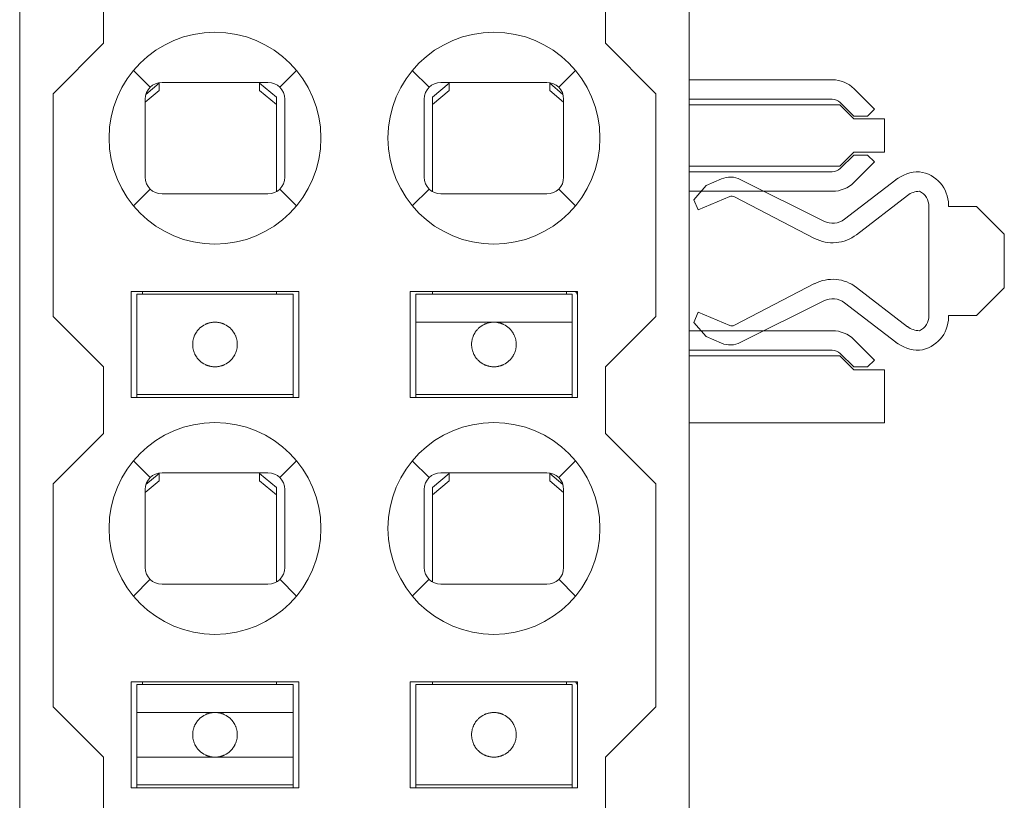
# Model space of a CAD drawing. Header units: millimetres. Extents: x 65 to 283, y 105 to 212.
# Tile 6 of 14: x 170 to 187, y 144 to 158. Entities that reach past the tile are written whole.
import ezdxf

# ---------------------------------------------------------------- set-up
doc = ezdxf.new("R2010")
doc.units = ezdxf.units.MM
doc.layers.add('10', color=7, linetype='Continuous')
doc.layers.add('11', color=7, linetype='Continuous')

msp = doc.modelspace()

# ---------------------------------------------------------------- linework, layer by layer
at = {"layer": '10', "color": 155, "linetype": 'Continuous', "lineweight": 18}
for p, q in [((169.565, 111.285), (169.565, 169.685)), ((181.565, 111.285), (181.565, 169.685)), ((171.065, 158.885), (171.065, 157.686)), ((180.065, 157.686), (180.065, 158.885)), ((171.065, 157.686), (170.162, 156.783)), ((180.968, 156.783), (180.065, 157.686)), ((171.827, 156.771), (172.065, 156.973)), ((172.065, 156.927), (172.065, 156.973)), ((172.065, 156.841), (172.065, 156.927)), ((174.015, 156.985), (172.115, 156.985)), ((173.865, 156.973), (174.165, 156.718)), ((173.865, 156.973), (173.865, 156.927)), ((173.865, 156.927), (173.865, 156.841)), ((176.965, 156.718), (177.265, 156.973)), ((179.015, 156.985), (177.115, 156.985)), ((177.265, 156.927), (177.265, 156.973)), ((177.265, 156.841), (177.265, 156.927)), ((179.065, 156.973), (179.302, 156.771)), ((179.065, 156.973), (179.065, 156.927)), ((179.065, 156.927), (179.065, 156.841)), ((181.565, 157.032), (184.131, 157.032)), ((170.162, 156.783), (170.164, 152.786)), ((172.065, 156.841), (171.815, 156.629)), ((174.165, 156.586), (173.865, 156.841)), ((177.265, 156.841), (176.965, 156.586)), ((179.315, 156.629), (179.065, 156.841)), ((180.965, 152.786), (180.968, 156.783)), ((184.52, 156.871), (184.885, 156.505)), ((171.815, 156.685), (171.815, 155.285)), ((174.165, 156.718), (174.165, 156.586)), ((174.165, 156.586), (174.165, 155.025)), ((174.315, 155.285), (174.315, 156.685)), ((176.815, 156.685), (176.815, 155.285)), ((176.965, 156.586), (176.965, 156.718)), ((176.965, 155.025), (176.965, 156.586)), ((179.315, 155.285), (179.315, 156.685)), ((184.131, 156.682), (181.565, 156.682)), ((184.264, 156.582), (181.565, 156.582)), ((184.514, 156.332), (184.264, 156.582)), ((184.514, 156.382), (184.273, 156.623)), ((184.514, 156.382), (184.761, 156.382)), ((184.885, 156.505), (184.761, 156.382)), ((184.514, 156.332), (185.064, 156.332)), ((185.064, 155.732), (185.064, 156.332)), ((184.264, 155.482), (184.514, 155.732)), ((184.273, 155.44), (184.514, 155.682)), ((185.064, 155.732), (184.514, 155.732)), ((184.514, 155.682), (184.761, 155.682)), ((184.761, 155.682), (184.885, 155.558)), ((184.885, 155.558), (184.52, 155.193)), ((181.565, 155.482), (184.264, 155.482)), ((181.565, 155.382), (184.131, 155.382)), ((172.115, 154.985), (174.015, 154.985)), ((177.115, 154.985), (179.015, 154.985)), ((184.131, 155.032), (181.565, 155.032)), ((171.565, 153.235), (171.565, 151.335)), ((174.565, 153.235), (171.565, 153.235)), ((171.765, 153.235), (171.765, 153.185)), ((174.165, 153.235), (174.165, 153.185)), ((174.565, 151.335), (174.565, 153.235)), ((176.565, 153.235), (176.565, 151.335)), ((179.565, 153.235), (176.565, 153.235)), ((176.965, 153.235), (176.965, 153.185)), ((179.365, 153.235), (179.365, 153.185)), ((179.565, 151.335), (179.565, 153.235)), ((171.665, 152.985), (171.665, 153.185)), ((174.465, 153.185), (171.665, 153.185)), ((174.465, 153.185), (174.465, 152.985)), ((176.665, 152.985), (176.665, 153.185)), ((179.465, 153.185), (176.665, 153.185)), ((179.465, 153.185), (179.465, 152.985)), ((171.665, 152.839), (171.665, 152.985)), ((174.465, 152.839), (174.465, 152.985)), ((176.665, 152.839), (176.665, 152.985)), ((179.465, 152.839), (179.465, 152.985)), ((170.164, 152.786), (171.065, 151.885)), ((171.665, 152.646), (171.665, 152.839)), ((174.465, 152.839), (174.465, 152.646)), ((176.665, 152.646), (176.665, 152.839)), ((179.465, 152.839), (179.465, 152.646)), ((180.065, 151.885), (180.965, 152.786)), ((171.665, 152.575), (171.665, 152.646)), ((171.665, 152.285), (171.665, 152.575)), ((174.465, 152.646), (174.465, 152.575)), ((174.465, 152.575), (174.465, 152.285)), ((176.665, 152.575), (176.665, 152.646)), ((176.665, 152.285), (176.665, 152.575)), ((179.465, 152.646), (179.465, 152.575)), ((179.465, 152.575), (179.465, 152.285)), ((181.565, 152.532), (184.131, 152.532)), ((184.52, 152.371), (184.885, 152.005)), ((171.665, 151.995), (171.665, 152.285)), ((174.465, 152.285), (174.465, 151.995)), ((176.665, 151.995), (176.665, 152.285)), ((179.465, 152.285), (179.465, 151.995)), ((184.131, 152.182), (181.565, 152.182)), ((171.665, 151.924), (171.665, 151.995)), ((174.465, 151.995), (174.465, 151.924)), ((176.665, 151.924), (176.665, 151.995)), ((179.465, 151.995), (179.465, 151.924)), ((184.264, 152.082), (181.565, 152.082)), ((184.514, 151.832), (184.264, 152.082)), ((184.514, 151.882), (184.273, 152.123)), ((184.885, 152.005), (184.761, 151.882)), ((171.065, 151.885), (171.065, 150.686)), ((171.665, 151.731), (171.665, 151.924)), ((174.465, 151.924), (174.465, 151.731)), ((176.665, 151.731), (176.665, 151.924)), ((179.465, 151.924), (179.465, 151.731)), ((180.065, 150.686), (180.065, 151.885)), ((184.514, 151.882), (184.761, 151.882)), ((184.514, 151.832), (185.064, 151.832)), ((185.064, 150.882), (185.064, 151.832)), ((171.665, 151.585), (171.665, 151.731)), ((174.465, 151.585), (174.465, 151.731)), ((176.665, 151.585), (176.665, 151.731)), ((179.465, 151.585), (179.465, 151.731)), ((171.665, 151.385), (171.665, 151.585)), ((174.465, 151.585), (174.465, 151.385)), ((176.665, 151.385), (176.665, 151.585)), ((179.465, 151.585), (179.465, 151.385)), ((171.565, 151.335), (174.565, 151.335)), ((171.665, 151.385), (174.465, 151.385)), ((171.665, 151.335), (171.665, 151.385)), ((174.465, 151.385), (174.465, 151.335)), ((176.565, 151.335), (179.565, 151.335)), ((176.665, 151.385), (179.465, 151.385)), ((176.665, 151.335), (176.665, 151.385)), ((179.465, 151.385), (179.465, 151.335)), ((185.064, 150.882), (181.565, 150.882)), ((171.065, 150.686), (170.162, 149.783)), ((180.968, 149.783), (180.065, 150.686)), ((171.827, 149.771), (172.065, 149.973)), ((172.065, 149.927), (172.065, 149.973)), ((172.065, 149.841), (172.065, 149.927)), ((174.015, 149.985), (172.115, 149.985)), ((173.865, 149.973), (174.165, 149.718)), ((173.865, 149.973), (173.865, 149.927)), ((173.865, 149.927), (173.865, 149.841)), ((176.965, 149.718), (177.265, 149.973)), ((179.015, 149.985), (177.115, 149.985)), ((177.265, 149.927), (177.265, 149.973)), ((177.265, 149.841), (177.265, 149.927)), ((179.065, 149.973), (179.302, 149.771)), ((179.065, 149.973), (179.065, 149.927)), ((179.065, 149.927), (179.065, 149.841)), ((170.162, 149.783), (170.164, 145.786)), ((172.065, 149.841), (171.815, 149.629)), ((171.815, 149.685), (171.815, 148.285)), ((174.165, 149.586), (173.865, 149.841)), ((174.165, 149.718), (174.165, 149.586)), ((174.315, 148.285), (174.315, 149.685)), ((176.815, 149.685), (176.815, 148.285)), ((177.265, 149.841), (176.965, 149.586)), ((176.965, 149.586), (176.965, 149.718)), ((179.315, 149.629), (179.065, 149.841)), ((179.315, 148.285), (179.315, 149.685)), ((180.965, 145.786), (180.968, 149.783)), ((174.165, 149.586), (174.165, 148.025)), ((176.965, 148.025), (176.965, 149.586)), ((172.115, 147.985), (174.015, 147.985)), ((177.115, 147.985), (179.015, 147.985)), ((171.565, 146.235), (171.565, 144.335)), ((174.565, 146.235), (171.565, 146.235)), ((171.665, 145.985), (171.665, 146.185)), ((174.465, 146.185), (171.665, 146.185)), ((171.765, 146.235), (171.765, 146.185)), ((174.165, 146.235), (174.165, 146.185)), ((174.465, 146.185), (174.465, 145.985)), ((174.565, 144.335), (174.565, 146.235)), ((176.565, 146.235), (176.565, 144.335)), ((179.565, 146.235), (176.565, 146.235)), ((176.665, 145.985), (176.665, 146.185)), ((179.465, 146.185), (176.665, 146.185)), ((176.965, 146.235), (176.965, 146.185)), ((179.365, 146.235), (179.365, 146.185)), ((179.465, 146.185), (179.465, 145.985)), ((179.565, 144.335), (179.565, 146.235)), ((171.665, 145.839), (171.665, 145.985)), ((174.465, 145.839), (174.465, 145.985)), ((176.665, 145.839), (176.665, 145.985)), ((179.465, 145.839), (179.465, 145.985)), ((171.665, 145.646), (171.665, 145.839)), ((174.465, 145.839), (174.465, 145.646)), ((176.665, 145.646), (176.665, 145.839)), ((179.465, 145.839), (179.465, 145.646)), ((170.164, 145.786), (171.065, 144.885)), ((171.665, 145.575), (171.665, 145.646)), ((174.465, 145.646), (174.465, 145.575)), ((176.665, 145.575), (176.665, 145.646)), ((179.465, 145.646), (179.465, 145.575)), ((180.065, 144.885), (180.965, 145.786)), ((171.665, 145.285), (171.665, 145.575)), ((174.465, 145.575), (174.465, 145.285)), ((176.665, 145.285), (176.665, 145.575)), ((179.465, 145.575), (179.465, 145.285)), ((171.665, 144.995), (171.665, 145.285)), ((174.465, 145.285), (174.465, 144.995)), ((176.665, 144.995), (176.665, 145.285)), ((179.465, 145.285), (179.465, 144.995)), ((171.665, 144.924), (171.665, 144.995)), ((171.665, 144.731), (171.665, 144.924)), ((174.465, 144.995), (174.465, 144.924)), ((174.465, 144.924), (174.465, 144.731)), ((176.665, 144.924), (176.665, 144.995)), ((176.665, 144.731), (176.665, 144.924)), ((179.465, 144.995), (179.465, 144.924)), ((179.465, 144.924), (179.465, 144.731)), ((171.065, 144.885), (171.065, 143.686)), ((171.665, 144.585), (171.665, 144.731)), ((174.465, 144.585), (174.465, 144.731)), ((176.665, 144.585), (176.665, 144.731)), ((179.465, 144.585), (179.465, 144.731)), ((180.065, 143.686), (180.065, 144.885)), ((171.665, 144.385), (171.665, 144.585)), ((174.465, 144.585), (174.465, 144.385)), ((176.665, 144.385), (176.665, 144.585)), ((179.465, 144.585), (179.465, 144.385)), ((171.665, 144.385), (174.465, 144.385)), ((171.665, 144.335), (171.665, 144.385)), ((174.465, 144.385), (174.465, 144.335)), ((176.665, 144.385), (179.465, 144.385)), ((176.665, 144.335), (176.665, 144.385)), ((179.465, 144.385), (179.465, 144.335)), ((171.565, 144.335), (174.565, 144.335)), ((176.565, 144.335), (179.565, 144.335))]:
    msp.add_line(p, q, dxfattribs=at)
at = {"layer": '10', "color": 155, "linetype": 'Continuous', "lineweight": 13}
for p, q in [((171.602, 157.197), (171.902, 156.897)), ((174.227, 156.897), (174.527, 157.197)), ((176.602, 157.197), (176.902, 156.897)), ((179.227, 156.897), (179.527, 157.197)), ((171.902, 155.073), (171.602, 154.772)), ((174.527, 154.772), (174.227, 155.073)), ((176.902, 155.073), (176.602, 154.772)), ((179.527, 154.772), (179.227, 155.073)), ((171.665, 153.185), (174.465, 153.185)), ((176.665, 153.185), (179.465, 153.185)), ((178.065, 152.685), (176.665, 152.685)), ((179.465, 152.685), (178.065, 152.685)), ((174.465, 151.385), (171.665, 151.385)), ((179.465, 151.385), (176.665, 151.385)), ((171.602, 150.197), (171.902, 149.897)), ((174.227, 149.897), (174.527, 150.197)), ((176.602, 150.197), (176.902, 149.897)), ((179.227, 149.897), (179.527, 150.197)), ((171.902, 148.073), (171.602, 147.772)), ((174.527, 147.772), (174.227, 148.073)), ((176.902, 148.073), (176.602, 147.772)), ((179.527, 147.772), (179.227, 148.073)), ((171.665, 146.185), (174.465, 146.185)), ((176.665, 146.185), (179.465, 146.185)), ((173.065, 145.685), (171.665, 145.685)), ((174.465, 145.685), (173.065, 145.685)), ((171.665, 144.885), (173.065, 144.885)), ((173.065, 144.885), (174.465, 144.885)), ((174.465, 144.385), (171.665, 144.385)), ((179.465, 144.385), (176.665, 144.385))]:
    msp.add_line(p, q, dxfattribs=at)
at = {"layer": '10', "color": 155, "linetype": 'Continuous', "lineweight": 18}
for centre, radius, start, end in [((173.065, 155.985), 1.9, 90, 270), ((173.065, 155.985), 1.9, 270, 90), ((178.065, 155.985), 1.9, 90, 270), ((178.065, 155.985), 1.9, 270, 90), ((172.115, 156.685), 0.3, 90, 180), ((174.015, 156.685), 0.3, 0, 90), ((177.115, 156.685), 0.3, 90, 180), ((179.015, 156.685), 0.3, 0, 90), ((184.131, 156.482), 0.55, 45, 90), ((184.131, 156.482), 0.2, 45, 90), ((184.131, 155.582), 0.2, 270, 315), ((172.115, 155.285), 0.3, 180, 270), ((174.015, 155.285), 0.3, 270, 360), ((177.115, 155.285), 0.3, 180, 270), ((179.015, 155.285), 0.3, 270, 360), ((184.131, 155.582), 0.55, 270, 315), ((179.415, 153.135), 0.15, 0, 41.8106), ((173.065, 152.285), 0.4, 115.6172, 133.5177), ((178.065, 152.285), 0.4, 115.6172, 133.5177), ((184.131, 151.982), 0.55, 45, 90), ((184.131, 151.982), 0.2, 45, 90), ((173.065, 148.985), 1.9, 90, 270), ((173.065, 148.985), 1.9, 270, 90), ((178.065, 148.985), 1.9, 90, 270), ((178.065, 148.985), 1.9, 270, 90), ((172.115, 149.685), 0.3, 90, 180), ((174.015, 149.685), 0.3, 0, 90), ((177.115, 149.685), 0.3, 90, 180), ((179.015, 149.685), 0.3, 0, 90), ((172.115, 148.285), 0.3, 180, 270), ((174.015, 148.285), 0.3, 270, 360), ((177.115, 148.285), 0.3, 180, 270), ((179.015, 148.285), 0.3, 270, 360), ((179.415, 146.135), 0.15, 0, 41.8106)]:
    msp.add_arc(centre, radius, start, end, dxfattribs=at)
for centre, major_axis, start_param, end_param in [((173.065, 152.285), (0.283, 0.283), 0.025871, 0.338294), ((178.065, 152.285), (-0.326, 0.232), 4.571395, 4.883818), ((173.065, 152.285), (-0.332, 0.223), 1.40185, 1.714273), ((173.065, 152.285), (-0.283, 0.283), 2.803299, 3.115721), ((178.065, 152.285), (-0.332, 0.223), 1.40185, 1.714273), ((178.065, 152.285), (-0.283, 0.283), 2.803299, 3.115721), ((173.065, 145.285), (0.33, 0.225), 1.419442, 1.731865), ((173.065, 145.285), (0.226, 0.33), 6.125159, 6.437582), ((178.065, 145.285), (0.33, 0.225), 1.419442, 1.731865), ((178.065, 145.285), (0.224, 0.331), 6.119139, 6.431561), ((173.065, 145.285), (0.234, 0.324), 3.00797, 3.320393), ((173.065, 145.285), (-0.222, 0.333), 3.001638, 3.31406), ((178.065, 145.285), (0.234, 0.324), 3.00797, 3.320393), ((178.065, 145.285), (-0.222, 0.333), 3.001638, 3.31406)]:
    msp.add_ellipse(centre, major_axis=major_axis, ratio=1, start_param=start_param, end_param=end_param, dxfattribs=at)
for points in [[(173.238, 152.646), (173.235, 152.647), (173.23, 152.649), (173.221, 152.653), (173.21, 152.658), (173.196, 152.663), (173.18, 152.668), (173.161, 152.673), (173.139, 152.678), (173.116, 152.682), (173.091, 152.684), (173.065, 152.685), (173.039, 152.684), (173.013, 152.682), (172.99, 152.678), (172.968, 152.673), (172.95, 152.668), (172.933, 152.663), (172.92, 152.658), (172.908, 152.653), (172.899, 152.649), (172.894, 152.647), (172.892, 152.646)], [(178.238, 152.646), (178.235, 152.647), (178.23, 152.649), (178.221, 152.653), (178.21, 152.658), (178.196, 152.663), (178.18, 152.668), (178.161, 152.673), (178.139, 152.678), (178.116, 152.682), (178.091, 152.684), (178.065, 152.685), (178.039, 152.684), (178.013, 152.682), (177.99, 152.678), (177.968, 152.673), (177.95, 152.668), (177.933, 152.663), (177.92, 152.658), (177.908, 152.653), (177.899, 152.649), (177.894, 152.647), (177.892, 152.646)], [(172.892, 151.924), (172.894, 151.923), (172.899, 151.921), (172.908, 151.917), (172.92, 151.912), (172.933, 151.907), (172.95, 151.902), (172.968, 151.896), (172.99, 151.892), (173.013, 151.888), (173.039, 151.885), (173.065, 151.885), (173.091, 151.885), (173.116, 151.888), (173.139, 151.892), (173.161, 151.896), (173.18, 151.902), (173.196, 151.907), (173.21, 151.912), (173.221, 151.917), (173.23, 151.921), (173.235, 151.923), (173.238, 151.924)], [(177.892, 151.924), (177.894, 151.923), (177.899, 151.921), (177.908, 151.917), (177.92, 151.912), (177.933, 151.907), (177.95, 151.902), (177.968, 151.896), (177.99, 151.892), (178.013, 151.888), (178.039, 151.885), (178.065, 151.885), (178.091, 151.885), (178.116, 151.888), (178.139, 151.892), (178.161, 151.896), (178.18, 151.902), (178.196, 151.907), (178.21, 151.912), (178.221, 151.917), (178.23, 151.921), (178.235, 151.923), (178.238, 151.924)], [(173.238, 145.646), (173.235, 145.647), (173.23, 145.649), (173.221, 145.653), (173.21, 145.658), (173.196, 145.663), (173.18, 145.668), (173.161, 145.673), (173.139, 145.678), (173.116, 145.682), (173.091, 145.684), (173.065, 145.685), (173.039, 145.684), (173.013, 145.682), (172.99, 145.678), (172.968, 145.673), (172.95, 145.668), (172.933, 145.663), (172.92, 145.658), (172.908, 145.653), (172.899, 145.649), (172.894, 145.647), (172.892, 145.646)], [(178.238, 145.646), (178.235, 145.647), (178.23, 145.649), (178.221, 145.653), (178.21, 145.658), (178.196, 145.663), (178.18, 145.668), (178.161, 145.673), (178.139, 145.678), (178.116, 145.682), (178.091, 145.684), (178.065, 145.685), (178.039, 145.684), (178.013, 145.682), (177.99, 145.678), (177.968, 145.673), (177.95, 145.668), (177.933, 145.663), (177.92, 145.658), (177.908, 145.653), (177.899, 145.649), (177.894, 145.647), (177.892, 145.646)], [(172.892, 144.924), (172.894, 144.923), (172.899, 144.921), (172.908, 144.917), (172.92, 144.912), (172.933, 144.907), (172.95, 144.902), (172.968, 144.896), (172.99, 144.892), (173.013, 144.888), (173.039, 144.885), (173.065, 144.885), (173.091, 144.885), (173.116, 144.888), (173.139, 144.892), (173.161, 144.896), (173.18, 144.902), (173.196, 144.907), (173.21, 144.912), (173.221, 144.917), (173.23, 144.921), (173.235, 144.923), (173.238, 144.924)], [(177.892, 144.924), (177.894, 144.923), (177.899, 144.921), (177.908, 144.917), (177.92, 144.912), (177.933, 144.907), (177.95, 144.902), (177.968, 144.896), (177.99, 144.892), (178.013, 144.888), (178.039, 144.885), (178.065, 144.885), (178.091, 144.885), (178.116, 144.888), (178.139, 144.892), (178.161, 144.896), (178.18, 144.902), (178.196, 144.907), (178.21, 144.912), (178.221, 144.917), (178.23, 144.921), (178.235, 144.923), (178.238, 144.924)]]:
    msp.add_open_spline(points, degree=3, dxfattribs=at)
for points, knots in [([(172.665, 152.285), (172.665, 152.302), (172.666, 152.32), (172.669, 152.345), (172.67, 152.353), (172.674, 152.37), (172.675, 152.378), (172.682, 152.402), (172.687, 152.417), (172.695, 152.438), (172.698, 152.445), (172.704, 152.459), (172.708, 152.465), (172.717, 152.484), (172.724, 152.496), (172.735, 152.512), (172.739, 152.517), (172.746, 152.526), (172.749, 152.531), (172.76, 152.544), (172.767, 152.552), (172.779, 152.565), (172.785, 152.571), (172.789, 152.575)], [0, 0, 0, 0, 0.125, 0.125, 0.1875, 0.1875, 0.25, 0.25, 0.375, 0.375, 0.4375, 0.4375, 0.5, 0.5, 0.625, 0.625, 0.6875, 0.6875, 0.75, 0.75, 0.875, 0.875, 1, 1, 1, 1]), ([(173.34, 152.575), (173.345, 152.571), (173.35, 152.565), (173.363, 152.552), (173.369, 152.544), (173.38, 152.531), (173.383, 152.526), (173.391, 152.517), (173.394, 152.512), (173.405, 152.496), (173.412, 152.484), (173.422, 152.465), (173.425, 152.459), (173.431, 152.445), (173.434, 152.438), (173.442, 152.417), (173.447, 152.402), (173.454, 152.378), (173.456, 152.37), (173.459, 152.353), (173.462, 152.337), (173.463, 152.32), (173.464, 152.302), (173.465, 152.294), (173.465, 152.285)], [0, 0, 0, 0, 0.125, 0.125, 0.25, 0.25, 0.3125, 0.3125, 0.375, 0.375, 0.5, 0.5, 0.5625, 0.5625, 0.625, 0.625, 0.75, 0.75, 0.8125, 0.8125, 0.875, 0.9375, 0.9375, 1, 1, 1, 1]), ([(177.665, 152.285), (177.665, 152.302), (177.666, 152.32), (177.669, 152.345), (177.67, 152.353), (177.674, 152.37), (177.675, 152.378), (177.682, 152.402), (177.687, 152.417), (177.695, 152.438), (177.698, 152.445), (177.704, 152.459), (177.708, 152.465), (177.717, 152.484), (177.724, 152.496), (177.735, 152.512), (177.739, 152.517), (177.746, 152.526), (177.749, 152.531), (177.76, 152.544), (177.767, 152.552), (177.779, 152.565), (177.785, 152.571), (177.789, 152.575)], [0, 0, 0, 0, 0.125, 0.125, 0.1875, 0.1875, 0.25, 0.25, 0.375, 0.375, 0.4375, 0.4375, 0.5, 0.5, 0.625, 0.625, 0.6875, 0.6875, 0.75, 0.75, 0.875, 0.875, 1, 1, 1, 1]), ([(178.34, 152.575), (178.345, 152.571), (178.35, 152.565), (178.363, 152.552), (178.369, 152.544), (178.38, 152.531), (178.383, 152.526), (178.391, 152.517), (178.394, 152.512), (178.405, 152.496), (178.412, 152.484), (178.422, 152.465), (178.425, 152.459), (178.431, 152.445), (178.434, 152.438), (178.442, 152.417), (178.447, 152.402), (178.454, 152.378), (178.456, 152.37), (178.459, 152.353), (178.462, 152.337), (178.463, 152.32), (178.464, 152.302), (178.465, 152.294), (178.465, 152.285)], [0, 0, 0, 0, 0.125, 0.125, 0.25, 0.25, 0.3125, 0.3125, 0.375, 0.375, 0.5, 0.5, 0.5625, 0.5625, 0.625, 0.625, 0.75, 0.75, 0.8125, 0.8125, 0.875, 0.9375, 0.9375, 1, 1, 1, 1]), ([(172.789, 151.995), (172.785, 151.999), (172.779, 152.005), (172.767, 152.018), (172.76, 152.025), (172.749, 152.039), (172.746, 152.043), (172.739, 152.053), (172.735, 152.058), (172.725, 152.074), (172.718, 152.085), (172.708, 152.104), (172.704, 152.111), (172.698, 152.124), (172.695, 152.131), (172.687, 152.153), (172.682, 152.168), (172.676, 152.192), (172.674, 152.2), (172.67, 152.216), (172.668, 152.233), (172.666, 152.25), (172.665, 152.267), (172.665, 152.276), (172.665, 152.285)], [0, 0, 0, 0, 0.125, 0.125, 0.25, 0.25, 0.3125, 0.3125, 0.375, 0.375, 0.5, 0.5, 0.5625, 0.5625, 0.625, 0.625, 0.75, 0.75, 0.8125, 0.8125, 0.875, 0.9375, 0.9375, 1, 1, 1, 1]), ([(173.465, 152.285), (173.465, 152.267), (173.463, 152.25), (173.46, 152.225), (173.459, 152.217), (173.456, 152.2), (173.454, 152.192), (173.448, 152.168), (173.443, 152.153), (173.434, 152.132), (173.431, 152.125), (173.425, 152.111), (173.422, 152.105), (173.412, 152.086), (173.405, 152.074), (173.394, 152.058), (173.391, 152.053), (173.383, 152.043), (173.38, 152.039), (173.369, 152.026), (173.363, 152.018), (173.35, 152.005), (173.345, 151.999), (173.34, 151.995)], [0, 0, 0, 0, 0.125, 0.125, 0.1875, 0.1875, 0.25, 0.25, 0.375, 0.375, 0.4375, 0.4375, 0.5, 0.5, 0.625, 0.625, 0.6875, 0.6875, 0.75, 0.75, 0.875, 0.875, 1, 1, 1, 1]), ([(177.789, 151.995), (177.785, 151.999), (177.779, 152.005), (177.767, 152.018), (177.76, 152.025), (177.749, 152.039), (177.746, 152.043), (177.739, 152.053), (177.735, 152.058), (177.725, 152.074), (177.718, 152.085), (177.708, 152.104), (177.704, 152.111), (177.698, 152.124), (177.695, 152.131), (177.687, 152.153), (177.682, 152.168), (177.676, 152.192), (177.674, 152.2), (177.67, 152.216), (177.668, 152.233), (177.666, 152.25), (177.665, 152.267), (177.665, 152.276), (177.665, 152.285)], [0, 0, 0, 0, 0.125, 0.125, 0.25, 0.25, 0.3125, 0.3125, 0.375, 0.375, 0.5, 0.5, 0.5625, 0.5625, 0.625, 0.625, 0.75, 0.75, 0.8125, 0.8125, 0.875, 0.9375, 0.9375, 1, 1, 1, 1]), ([(178.465, 152.285), (178.465, 152.267), (178.463, 152.25), (178.46, 152.225), (178.459, 152.217), (178.456, 152.2), (178.454, 152.192), (178.448, 152.168), (178.443, 152.153), (178.434, 152.132), (178.431, 152.125), (178.425, 152.111), (178.422, 152.105), (178.412, 152.086), (178.405, 152.074), (178.394, 152.058), (178.391, 152.053), (178.383, 152.043), (178.38, 152.039), (178.369, 152.026), (178.363, 152.018), (178.35, 152.005), (178.345, 151.999), (178.34, 151.995)], [0, 0, 0, 0, 0.125, 0.125, 0.1875, 0.1875, 0.25, 0.25, 0.375, 0.375, 0.4375, 0.4375, 0.5, 0.5, 0.625, 0.625, 0.6875, 0.6875, 0.75, 0.75, 0.875, 0.875, 1, 1, 1, 1]), ([(172.665, 145.285), (172.665, 145.302), (172.666, 145.32), (172.669, 145.345), (172.67, 145.353), (172.674, 145.37), (172.675, 145.378), (172.682, 145.402), (172.687, 145.417), (172.695, 145.438), (172.698, 145.445), (172.704, 145.459), (172.708, 145.465), (172.717, 145.484), (172.724, 145.496), (172.735, 145.512), (172.739, 145.517), (172.746, 145.526), (172.749, 145.531), (172.76, 145.544), (172.767, 145.552), (172.779, 145.565), (172.785, 145.571), (172.789, 145.575)], [0, 0, 0, 0, 0.125, 0.125, 0.1875, 0.1875, 0.25, 0.25, 0.375, 0.375, 0.4375, 0.4375, 0.5, 0.5, 0.625, 0.625, 0.6875, 0.6875, 0.75, 0.75, 0.875, 0.875, 1, 1, 1, 1]), ([(173.34, 145.575), (173.345, 145.571), (173.35, 145.565), (173.363, 145.552), (173.369, 145.544), (173.38, 145.531), (173.383, 145.526), (173.391, 145.517), (173.394, 145.512), (173.405, 145.496), (173.412, 145.484), (173.422, 145.465), (173.425, 145.459), (173.431, 145.445), (173.434, 145.438), (173.442, 145.417), (173.447, 145.402), (173.454, 145.378), (173.456, 145.37), (173.459, 145.353), (173.462, 145.337), (173.463, 145.32), (173.464, 145.302), (173.465, 145.294), (173.465, 145.285)], [0, 0, 0, 0, 0.125, 0.125, 0.25, 0.25, 0.3125, 0.3125, 0.375, 0.375, 0.5, 0.5, 0.5625, 0.5625, 0.625, 0.625, 0.75, 0.75, 0.8125, 0.8125, 0.875, 0.9375, 0.9375, 1, 1, 1, 1]), ([(177.665, 145.285), (177.665, 145.302), (177.666, 145.32), (177.669, 145.345), (177.67, 145.353), (177.674, 145.37), (177.675, 145.378), (177.682, 145.402), (177.687, 145.417), (177.695, 145.438), (177.698, 145.445), (177.704, 145.459), (177.708, 145.465), (177.717, 145.484), (177.724, 145.496), (177.735, 145.512), (177.739, 145.517), (177.746, 145.526), (177.749, 145.531), (177.76, 145.544), (177.767, 145.552), (177.779, 145.565), (177.785, 145.571), (177.789, 145.575)], [0, 0, 0, 0, 0.125, 0.125, 0.1875, 0.1875, 0.25, 0.25, 0.375, 0.375, 0.4375, 0.4375, 0.5, 0.5, 0.625, 0.625, 0.6875, 0.6875, 0.75, 0.75, 0.875, 0.875, 1, 1, 1, 1]), ([(178.34, 145.575), (178.345, 145.571), (178.35, 145.565), (178.363, 145.552), (178.369, 145.544), (178.38, 145.531), (178.383, 145.526), (178.391, 145.517), (178.394, 145.512), (178.405, 145.496), (178.412, 145.484), (178.422, 145.465), (178.425, 145.459), (178.431, 145.445), (178.434, 145.438), (178.442, 145.417), (178.447, 145.402), (178.454, 145.378), (178.456, 145.37), (178.459, 145.353), (178.462, 145.337), (178.463, 145.32), (178.464, 145.302), (178.465, 145.294), (178.465, 145.285)], [0, 0, 0, 0, 0.125, 0.125, 0.25, 0.25, 0.3125, 0.3125, 0.375, 0.375, 0.5, 0.5, 0.5625, 0.5625, 0.625, 0.625, 0.75, 0.75, 0.8125, 0.8125, 0.875, 0.9375, 0.9375, 1, 1, 1, 1]), ([(172.789, 144.995), (172.785, 144.999), (172.779, 145.005), (172.767, 145.018), (172.76, 145.025), (172.749, 145.039), (172.746, 145.043), (172.739, 145.053), (172.735, 145.058), (172.725, 145.074), (172.718, 145.085), (172.708, 145.104), (172.704, 145.111), (172.698, 145.124), (172.695, 145.131), (172.687, 145.153), (172.682, 145.168), (172.676, 145.192), (172.674, 145.2), (172.67, 145.216), (172.668, 145.233), (172.666, 145.25), (172.665, 145.267), (172.665, 145.276), (172.665, 145.285)], [0, 0, 0, 0, 0.125, 0.125, 0.25, 0.25, 0.3125, 0.3125, 0.375, 0.375, 0.5, 0.5, 0.5625, 0.5625, 0.625, 0.625, 0.75, 0.75, 0.8125, 0.8125, 0.875, 0.9375, 0.9375, 1, 1, 1, 1]), ([(173.465, 145.285), (173.465, 145.267), (173.463, 145.25), (173.46, 145.225), (173.459, 145.217), (173.456, 145.2), (173.454, 145.192), (173.448, 145.168), (173.443, 145.153), (173.434, 145.132), (173.431, 145.125), (173.425, 145.111), (173.422, 145.105), (173.412, 145.086), (173.405, 145.074), (173.394, 145.058), (173.391, 145.053), (173.383, 145.043), (173.38, 145.039), (173.369, 145.026), (173.363, 145.018), (173.35, 145.005), (173.345, 144.999), (173.34, 144.995)], [0, 0, 0, 0, 0.125, 0.125, 0.1875, 0.1875, 0.25, 0.25, 0.375, 0.375, 0.4375, 0.4375, 0.5, 0.5, 0.625, 0.625, 0.6875, 0.6875, 0.75, 0.75, 0.875, 0.875, 1, 1, 1, 1]), ([(177.789, 144.995), (177.785, 144.999), (177.779, 145.005), (177.767, 145.018), (177.76, 145.025), (177.749, 145.039), (177.746, 145.043), (177.739, 145.053), (177.735, 145.058), (177.725, 145.074), (177.718, 145.085), (177.708, 145.104), (177.704, 145.111), (177.698, 145.124), (177.695, 145.131), (177.687, 145.153), (177.682, 145.168), (177.676, 145.192), (177.674, 145.2), (177.67, 145.216), (177.668, 145.233), (177.666, 145.25), (177.665, 145.267), (177.665, 145.276), (177.665, 145.285)], [0, 0, 0, 0, 0.125, 0.125, 0.25, 0.25, 0.3125, 0.3125, 0.375, 0.375, 0.5, 0.5, 0.5625, 0.5625, 0.625, 0.625, 0.75, 0.75, 0.8125, 0.8125, 0.875, 0.9375, 0.9375, 1, 1, 1, 1]), ([(178.465, 145.285), (178.465, 145.267), (178.463, 145.25), (178.46, 145.225), (178.459, 145.217), (178.456, 145.2), (178.454, 145.192), (178.448, 145.168), (178.443, 145.153), (178.434, 145.132), (178.431, 145.125), (178.425, 145.111), (178.422, 145.105), (178.412, 145.086), (178.405, 145.074), (178.394, 145.058), (178.391, 145.053), (178.383, 145.043), (178.38, 145.039), (178.369, 145.026), (178.363, 145.018), (178.35, 145.005), (178.345, 144.999), (178.34, 144.995)], [0, 0, 0, 0, 0.125, 0.125, 0.1875, 0.1875, 0.25, 0.25, 0.375, 0.375, 0.4375, 0.4375, 0.5, 0.5, 0.625, 0.625, 0.6875, 0.6875, 0.75, 0.75, 0.875, 0.875, 1, 1, 1, 1])]:
    msp.add_open_spline(points, degree=3, knots=knots, dxfattribs=at)
at = {"layer": '11', "color": 155, "linetype": 'Continuous', "lineweight": 18}
for p, q in [((169.564, 112.81), (169.564, 169.937)), ((181.867, 155.136), (182.147, 155.255)), ((182.482, 155.245), (183.979, 154.495)), ((184.349, 154.531), (185.267, 155.236)), ((181.65, 154.881), (181.867, 155.136)), ((181.728, 154.697), (181.65, 154.881)), ((182.292, 154.937), (181.728, 154.697)), ((183.814, 154.188), (182.377, 154.934)), ((185.48, 154.959), (184.563, 154.254)), ((185.864, 152.802), (185.864, 154.761)), ((186.214, 154.761), (186.214, 154.787)), ((186.714, 154.761), (186.214, 154.761)), ((187.214, 154.261), (186.714, 154.761)), ((187.214, 153.302), (187.214, 154.261)), ((182.377, 152.63), (183.814, 153.376)), ((184.563, 153.309), (185.48, 152.604)), ((186.714, 152.802), (187.214, 153.302)), ((183.979, 153.068), (182.482, 152.319)), ((185.267, 152.327), (184.349, 153.032)), ((181.65, 152.682), (181.728, 152.866)), ((181.728, 152.866), (182.292, 152.626)), ((181.867, 152.427), (181.65, 152.682)), ((186.714, 152.802), (186.214, 152.802)), ((186.214, 152.776), (186.214, 152.802)), ((182.147, 152.308), (181.867, 152.427))]:
    msp.add_line(p, q, dxfattribs=at)
for centre, radius, start, end in [((185.693, 154.682), 0.7, 90, 127.5664), ((185.614, 154.787), 0.6, 0, 82.3864), ((182.303, 154.887), 0.4, 63.4103, 113.0534), ((185.693, 154.682), 0.35, 90, 127.5668), ((185.564, 154.761), 0.3, 0, 64.5062), ((182.331, 154.845), 0.1, 62.5581, 113.0554), ((184.136, 154.808), 0.35, 243.4104, 307.5667), ((184.136, 154.809), 0.7, 242.5555, 307.5663), ((184.136, 152.754), 0.7, 52.4337, 117.4445), ((184.136, 152.755), 0.35, 52.4333, 116.5896), ((185.564, 152.802), 0.3, 295.4938, 0), ((185.614, 152.776), 0.6, 277.6136, 0), ((182.331, 152.718), 0.1, 246.9466, 297.4419), ((185.693, 152.882), 0.35, 232.4332, 270), ((185.693, 152.882), 0.7, 232.4336, 270), ((182.303, 152.676), 0.4, 246.9461, 296.5897)]:
    msp.add_arc(centre, radius, start, end, dxfattribs=at)

doc.saveas('drawing.dxf')
